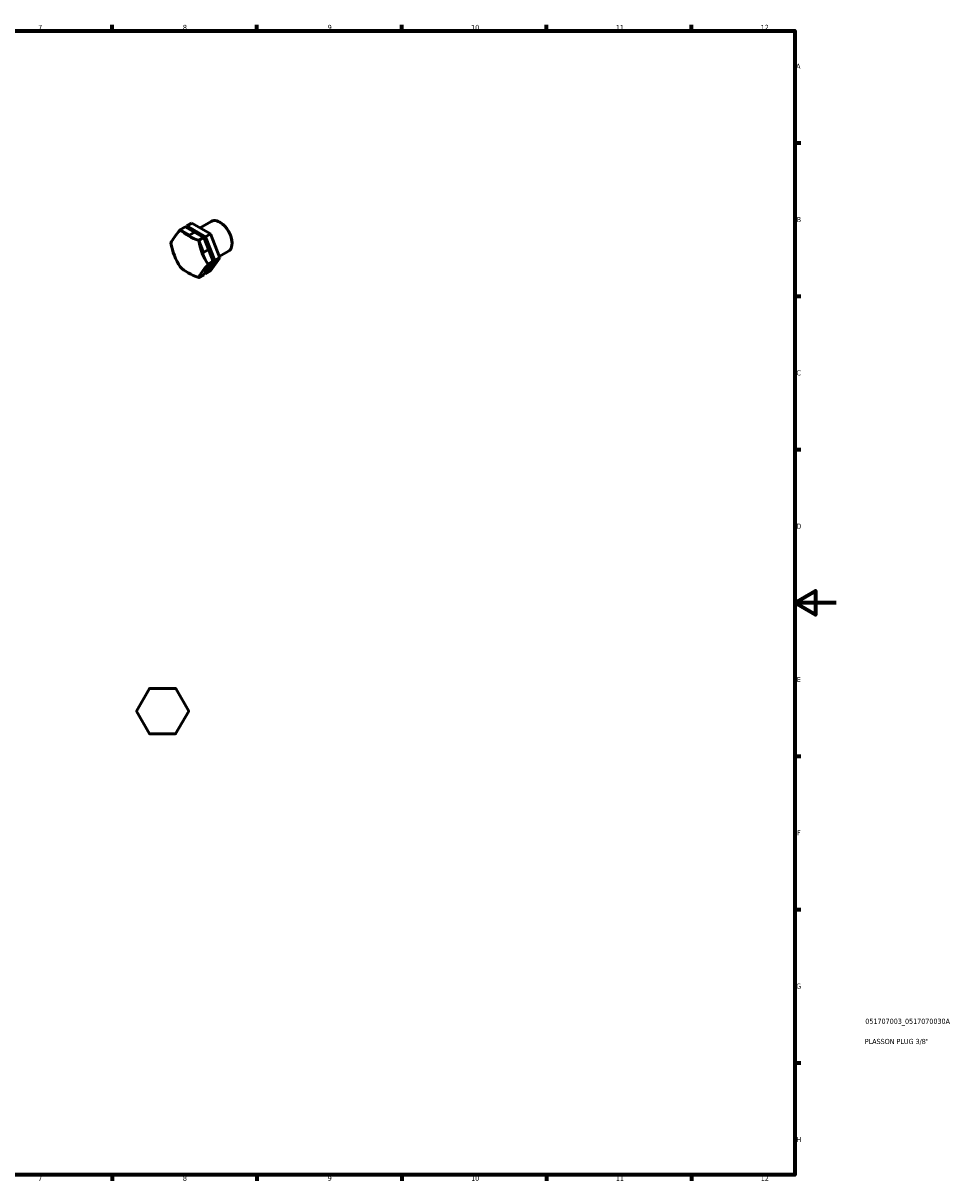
# Model space of a CAD drawing. Header units: millimetres. Extents: x 0 to 895, y 0 to 594.
# Tile 3 of 3: x 448 to 895, y 17 to 578. Entities that reach past the tile are written whole.
import ezdxf

# ---------------------------------------------------------------- set-up
doc = ezdxf.new("R2010")
doc.units = ezdxf.units.MM
for name, color, linetype, lineweight in [('Border (ISO)', 7, 'Continuous', 70), ('Title (ISO)', 7, 'Continuous', 50), ('Visible (ISO)', 7, 'Continuous', 50)]:
    doc.layers.add(name, color=color, linetype=linetype, lineweight=lineweight)
doc.styles.add('Note Text (ISO)', font='tahoma.ttf')

# ---------------------------------------------------------------- blocks, each defined once
blk = doc.blocks.new('Borders Default Border')
at = {"layer": 'Border (ISO)'}
for p, q in [((490.58, 574), (490.58, 576.9)), ((560.67, 574), (560.67, 576.9)), ((630.75, 574), (630.75, 576.9)), ((700.83, 574), (700.83, 576.9)), ((770.92, 574), (770.92, 576.9)), ((821, 519.75), (823.9, 519.75)), ((821, 445.5), (823.9, 445.5)), ((821, 371.25), (823.9, 371.25)), ((821, 222.75), (823.9, 222.75)), ((821, 148.5), (823.9, 148.5)), ((821, 74.25), (823.9, 74.25)), ((490.58, 20), (490.58, 17.1)), ((560.67, 20), (560.67, 17.1)), ((630.75, 20), (630.75, 17.1)), ((700.83, 20), (700.83, 17.1)), ((770.92, 20), (770.92, 17.1))]:
    blk.add_line(p, q, dxfattribs=at)
at = {"layer": 'Border (ISO)', "flags": 128}
for points in [[(20, 20), (20, 574), (821, 574), (821, 20), (20, 20)], [(841, 297), (821, 297), (831, 302.77), (831, 291.23), (821, 297)]]:
    blk.add_lwpolyline(points, dxfattribs=at)
at = {"layer": 'Border (ISO)', "color": 232, "true_color": 0xca0064, "char_height": 2.5, "attachment_point": 7, "style": 'Note Text (ISO)'}
for s, insert in [('7', (454.77, 574.4)), ('8', (524.81, 574.34)), ('9', (594.88, 574.35)), ('10', (664.29, 574.35)), ('11', (734.37, 574.4)), ('12', (804.46, 574.4)), ('A', (821.59, 555.62)), ('B', (821.89, 481.37)), ('C', (821.73, 407.08)), ('D', (821.73, 332.88)), ('E', (821.94, 258.63)), ('F', (822, 184.38)), ('G', (821.61, 110.08)), ('H', (821.74, 35.88)), ('7', (454.77, 17.1)), ('8', (524.81, 17.04)), ('9', (594.88, 17.05)), ('10', (664.29, 17.05)), ('11', (734.37, 17.1)), ('12', (804.46, 17.1))]:
    blk.add_mtext(s, dxfattribs=dict(at, insert=insert))
blk = doc.blocks.new('Title Blocks ISO')
at = {"layer": 'Title (ISO)', "color": 232, "true_color": 0xca0064, "style": 'Note Text (ISO)'}
for tag, p in [('PART_NUMBER_001', (34.08, 73.13)), ('DESCRIPTION_001', (33.84, 63.34))]:
    blk.add_attdef(tag, p, '', height=2.5, dxfattribs=at)

msp = doc.modelspace()

# ---------------------------------------------------------------- linework, layer by layer
at = {"layer": 'Visible (ISO)'}
for p, q in [((525.888, 479.05), (523.464, 477.654)), ((523.464, 477.653), (523.464, 477.654)), ((523.464, 477.654), (523.465, 477.653)), ((523.465, 477.653), (525.889, 479.049)), ((523.544, 477.661), (527.995, 475.082)), ((525.941, 479.02), (523.563, 477.65)), ((525.889, 479.049), (525.888, 479.05)), ((530.419, 476.478), (525.941, 479.02)), ((526.283, 478.826), (526.776, 479.523)), ((529.201, 480.919), (526.776, 479.523)), ((526.776, 479.523), (535.758, 474.318)), ((538.182, 475.714), (529.201, 480.919)), ((533.13, 478.642), (538.532, 481.753)), ((542.882, 481.233), (542.713, 481.331)), ((519.029, 471.178), (519.046, 471.188)), ((519.046, 471.187), (519.029, 471.177)), ((519.029, 471.178), (519.029, 471.178)), ((519.029, 471.177), (519.029, 471.178)), ((527.995, 475.082), (530.419, 476.478)), ((530.419, 476.478), (534.824, 473.926)), ((534.869, 473.952), (532.445, 472.556)), ((534.87, 473.952), (532.445, 472.556)), ((532.445, 472.556), (532.446, 472.555)), ((532.445, 472.556), (532.445, 472.556)), ((532.446, 472.555), (534.87, 473.951)), ((534.897, 473.883), (532.472, 472.487)), ((532.472, 472.487), (532.525, 472.457)), ((532.525, 472.456), (534.739, 466.717)), ((534.825, 473.925), (534.897, 473.883)), ((534.87, 473.952), (534.869, 473.952)), ((534.87, 473.951), (534.87, 473.952)), ((537.163, 468.114), (534.897, 473.883)), ((538.182, 475.714), (535.758, 474.318)), ((535.758, 474.318), (540.224, 462.737)), ((542.648, 464.133), (538.182, 475.714)), ((548.581, 471.336), (548.581, 471.141)), ((534.739, 466.717), (537.163, 468.114)), ((537.163, 468.114), (539.382, 462.359)), ((542.408, 464.757), (546.847, 467.314)), ((536.991, 460.875), (534.754, 457.715)), ((540.224, 462.737), (535.709, 456.36)), ((539.39, 462.34), (536.965, 460.944)), ((536.965, 460.944), (536.991, 460.876)), ((539.416, 462.379), (536.991, 460.983)), ((536.991, 460.982), (539.416, 462.378)), ((539.416, 462.378), (536.991, 460.982)), ((536.991, 460.983), (536.991, 460.982)), ((536.991, 460.982), (536.991, 460.982)), ((537.179, 459.111), (539.39, 462.34)), ((538.133, 457.756), (542.648, 464.133)), ((539.382, 462.359), (539.39, 462.34)), ((539.416, 462.378), (539.416, 462.379)), ((539.416, 462.378), (539.416, 462.378)), ((542.648, 464.133), (540.224, 462.737)), ((523.575, 459.605), (523.589, 459.613)), ((523.575, 459.604), (523.575, 459.605)), ((523.576, 459.604), (523.575, 459.604)), ((523.59, 459.612), (523.576, 459.604)), ((532.503, 454.536), (532.477, 454.499)), ((534.928, 455.932), (532.503, 454.536)), ((532.556, 454.506), (534.98, 455.903)), ((534.981, 455.902), (532.556, 454.506)), ((532.557, 454.507), (532.556, 454.506)), ((532.556, 454.506), (532.556, 454.506)), ((534.981, 455.903), (532.557, 454.507)), ((534.754, 457.715), (537.179, 459.111)), ((537.179, 459.111), (534.928, 455.932)), ((534.981, 455.902), (534.981, 455.903)), ((535.709, 456.36), (535.37, 456.557)), ((538.133, 457.756), (535.709, 456.36)), ((502.29, 244.601), (508.675, 255.58)), ((508.562, 255.514), (508.562, 255.515)), ((508.562, 255.515), (508.563, 255.515)), ((508.675, 255.58), (508.675, 255.58)), ((508.675, 255.58), (508.676, 255.58)), ((508.676, 255.58), (521.376, 255.541)), ((521.263, 255.605), (521.264, 255.605)), ((521.264, 255.605), (521.264, 255.605)), ((521.376, 255.541), (521.377, 255.541)), ((521.377, 255.541), (521.377, 255.54)), ((521.377, 255.54), (527.693, 244.521)), ((502.29, 244.6), (502.29, 244.601)), ((508.606, 233.581), (502.29, 244.6)), ((502.29, 244.6), (502.29, 244.6)), ((502.29, 244.47), (502.29, 244.47)), ((502.29, 244.469), (502.29, 244.47)), ((527.693, 244.52), (521.308, 233.541)), ((527.692, 244.652), (527.693, 244.651)), ((527.693, 244.651), (527.692, 244.65)), ((527.693, 244.521), (527.693, 244.521)), ((527.693, 244.521), (527.693, 244.52)), ((508.606, 233.58), (508.606, 233.581)), ((508.607, 233.58), (508.606, 233.58)), ((521.307, 233.541), (508.607, 233.58)), ((508.719, 233.515), (508.719, 233.516)), ((508.72, 233.515), (508.719, 233.515)), ((521.308, 233.541), (521.307, 233.541)), ((521.308, 233.541), (521.308, 233.541)), ((521.421, 233.606), (521.42, 233.606)), ((521.421, 233.607), (521.421, 233.606))]:
    msp.add_line(p, q, dxfattribs=at)
for start, end in [(120.40627, 120.41132), (119.81851, 119.82356), (60.40627, 60.41132), (59.81851, 59.82356), (179.81851, 179.82356), (180.40627, 180.41132), (0.40627, 0.41132), (359.81851, 359.82356), (239.81851, 239.82356), (240.40627, 240.41132), (299.81851, 299.82356), (300.40627, 300.41132)]:
    msp.add_arc((514.991, 244.56), 12.701, start, end, dxfattribs=at)
for centre, major_axis, ratio, start_param, end_param in [((542.69, 474.533), (-4.157, 7.22), 0.5780931, 3.1415926, 6.2831853), ((539.238, 484.81), (-20.424, -16.362), 0.2102509, 5.4054005, 5.8956045), ((528.01, 466.08), (-6.338, 11.007), 0.5780931, 6.0304104, 6.0304985), ((545.986, 485.397), (-26.17, 0.071), 0.5776645, 0.5418568, 1.0320607), ((528.01, 466.08), (-6.338, 11.007), 0.5780931, 6.0201521, 6.0202402), ((542.859, 474.631), (-4.038, 7.012), 0.5780931, 3.9289245, 5.4958534), ((528.01, 466.08), (6.338, -11.007), 0.5780931, 3.925757, 3.9258451), ((539.214, 475.831), (2.264, -26.072), 0.7879154, 4.8189741, 5.309178), ((528.01, 466.08), (-6.338, 11.007), 0.5780931, 0.7944226, 0.7945108), ((528.01, 466.08), (6.338, -11.007), 0.5780931, 1.8416201, 1.8417083), ((528.01, 466.08), (-6.338, 11.007), 0.5780931, 4.9729545, 4.9730427), ((552.71, 477.004), (-2.264, 26.072), 0.7879154, 1.6773814, 2.1675853), ((552.686, 468.025), (-20.424, -16.362), 0.2102509, 5.4054005, 5.8956045), ((528.01, 466.08), (6.338, -11.007), 0.5780931, 0.7944226, 0.7945108), ((528.01, 466.08), (-6.338, 11.007), 0.5780931, 3.925757, 3.9258451), ((528.01, 466.08), (6.338, -11.007), 0.5780931, 4.9729545, 4.9730427), ((545.938, 467.439), (26.17, -0.071), 0.5776645, 3.6834494, 4.1736534), ((528.01, 466.08), (-6.338, 11.007), 0.5780931, 1.8416201, 1.8417083), ((528.01, 466.08), (6.338, -11.007), 0.5780931, 6.0201521, 6.0202402), ((528.01, 466.08), (6.338, -11.007), 0.5780931, 6.0304104, 6.0304985), ((530.435, 467.476), (6.338, -11.007), 0.5780931, 6.0304104, 6.0304985)]:
    msp.add_ellipse(centre, major_axis=major_axis, ratio=ratio, start_param=start_param, end_param=end_param, dxfattribs=at)

# ---------------------------------------------------------------- block references
msp.add_blockref('Borders Default Border', (0, 0))
msp.add_blockref('Title Blocks ISO', (821, 20)).add_auto_attribs({'PART_NUMBER_001': '051707003_0517070030A', 'DESCRIPTION_001': 'PLASSON PLUG 3/8"'})

doc.saveas('drawing.dxf')
